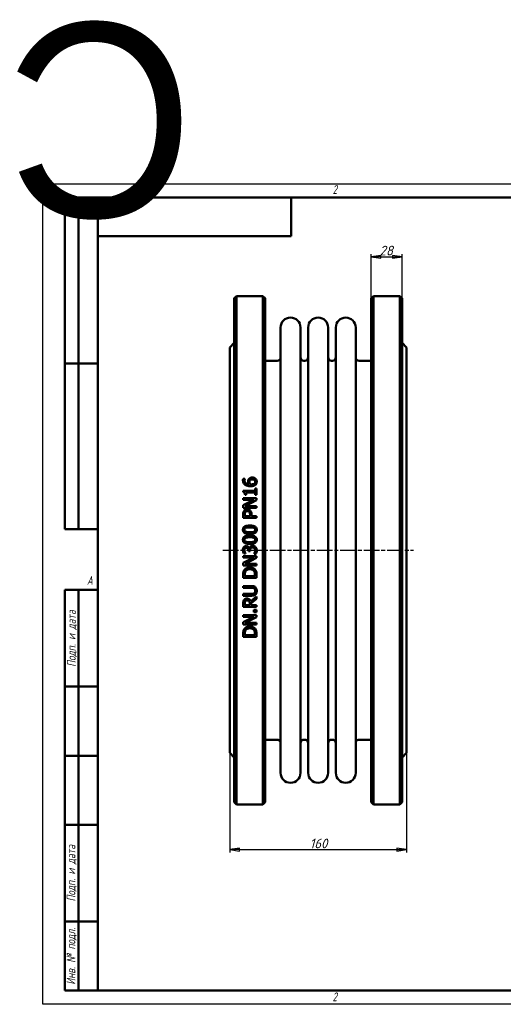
# Model space of a CAD drawing. Header units: millimetres. Extents: x -994 to 2822, y -174 to 891.
# Tile 2 of 4: x -21 to 417, y 0 to 891. Entities that reach past the tile are written whole.
import ezdxf
from ezdxf.enums import TextEntityAlignment as Align

# ---------------------------------------------------------------- set-up
doc = ezdxf.new("R2018")
doc.units = ezdxf.units.MM
doc.header["$LTSCALE"] = 2.5
doc.linetypes.add('CHAIN', pattern=[0.7087, 0.4724, -0.0591, 0.1181, -0.0591])
for name, color, linetype, lineweight in [('Видимый контур (ГОСТ)', 7, 'Continuous', 50), ('Кромка (ГОСТ)', 7, 'Continuous', 50), ('Обозначение (ГОСТ)', 7, 'Continuous', 25), ('Осевая линия (ГОСТ)', 7, 'Continuous', 25), ('Размер (ГОСТ)', 7, 'Continuous', 25), ('Эскизная геометрия (ГОСТ)', 7, 'Continuous', 50)]:
    doc.layers.add(name, color=color, linetype=linetype, lineweight=lineweight)
doc.styles.add('Альтернативный текст (ГОСТ)', font='arial.ttf', dxfattribs={"width": 0.8})
doc.styles.add('Обычный текст (ГОСТ)', font='GOST Common Italic.ttf')
doc.dimstyles.new('Обычный (ГОСТ)', dxfattribs={"dimscale": 2.5, "dimtxt": 3.5, "dimasz": 3.5, "dimexe": 1, "dimexo": 0, "dimgap": 0.5, "dimtad": 1, "dimtxsty": 'Обычный текст (ГОСТ)', "dimblk": 'Filled-1', "dimcen": 0.09, "dimdle": 15, "dimclrd": 256, "dimclre": 256, "dimclrt": 256, "dimazin": 2, "dimtfac": 0.714286, "dimtdec": 3, "dimtmove": 0, "dimatfit": 3, "dimfxl": 1, "dimtolj": 1, "dimlwd": 25, "dimlwe": 25, "dimarcsym": 0})

# ---------------------------------------------------------------- blocks, each defined once
blk = doc.blocks.new('Рамки ГОСТ - Рамка')
at = {"layer": 'Кромка (ГОСТ)', "lineweight": 25}
for p, q in [((0, 0), (0, 297)), ((0, 297), (420, 297)), ((420, 297), (420, 0)), ((420, 0), (0, 0))]:
    blk.add_line(p, q, dxfattribs=at)
at = {"layer": 'Кромка (ГОСТ)'}
for p, q in [((210, 292), (210, 297)), ((415, 292), (20, 292)), ((20, 292), (20, 5)), ((415, 5), (415, 292)), ((20, 5), (415, 5)), ((210, 5), (210, 0))]:
    blk.add_line(p, q, dxfattribs=at)
at = {"layer": 'Кромка (ГОСТ)', "char_height": 3.17, "attachment_point": 1, "style": 'Альтернативный текст (ГОСТ)'}
for s, insert, width in [('\\fGOST Common|b0|i1;{\\H3.1700;2}', (105, 296.5), 5.2328), ('\\fGOST Common|b0|i1;{\\H3.1700;1}', (315.02, 296.44), 5.2327), ('\\fGOST Common|b0|i1;{\\H3.1700;A}', (16, 155), 5.1335), ('\\fGOST Common|b0|i1;{\\H3.1700;A}', (416, 148.5), 5.0704), ('\\fGOST Common|b0|i1;{\\H3.1700;2}', (104.99, 4.3), 5.2328), ('\\fGOST Common|b0|i1;{\\H3.1700;1}', (315, 4.14), 6.6287)]:
    blk.add_mtext(s, dxfattribs=dict(at, insert=insert, width=width))
blk = doc.blocks.new('ГОСТ - Доп. графы 1')
at = {"layer": 'Эскизная геометрия (ГОСТ)'}
for p, q in [((-12, 0), (-12, 145)), ((-12, 145), (0, 145)), ((-7, 145), (-7, 0)), ((-12, 110), (-7, 110)), ((-7, 110), (0, 110)), ((-12, 85), (-7, 85)), ((-7, 85), (0, 85)), ((-12, 60), (-7, 60)), ((-7, 60), (0, 60)), ((-12, 25), (-7, 25)), ((-7, 25), (0, 25)), ((0, 0), (-12, 0))]:
    blk.add_line(p, q, dxfattribs=at)
at = {"layer": 'Обозначение (ГОСТ)', "char_height": 3.17, "attachment_point": 5, "rotation": 90, "style": 'Альтернативный текст (ГОСТ)'}
for s, insert, width in [('\\fGOST Common|b0|i1;{\\H3.1700;Подп. и дата}', (-9.37, 127.41), 34.7679), ('\\fGOST Common|b0|i1;{\\H3.1700;Подп. и дата}', (-9.5, 42.47), 35.1486), ('\\fGOST Common|b0|i1;{\\H3.1700;Инв. № подл.}', (-9.5, 12.41), 24.9618)]:
    blk.add_mtext(s, dxfattribs=dict(at, insert=insert, width=width))
at = {"layer": 'Обозначение (ГОСТ)', "lineweight": 30, "flags": 17}
for tag, p in [('Подп._и_дата_2', (-3.53, 127.51)), ('Инв._номер_дубликата', (-3.41, 97.47)), ('Взамен_инв._номера', (-3.46, 72.53)), ('Подп._и_дата_1', (-3.42, 42.35)), ('ИНВЕНТАРНЫЙ_НОМЕР', (-3.33, 12.68))]:
    blk.add_attdef(tag, text='', height=3.17, rotation=90, dxfattribs=at).set_placement(p, align=Align.MIDDLE_CENTER)
blk = doc.blocks.new('ГОСТ - Доп. графы 2')
at = {"layer": 'Эскизная геометрия (ГОСТ)'}
for p, q in [((-12, 0), (-12, 120)), ((-12, 120), (0, 120)), ((-7, 0), (-7, 120)), ((-12, 60), (0, 60)), ((0, 0), (-12, 0))]:
    blk.add_line(p, q, dxfattribs=at)
at = {"layer": 'Обозначение (ГОСТ)', "lineweight": 30, "flags": 17}
for tag, p in [('Первичная_применяемость', (-3.65, 90.03)), ('Справочный_номер', (-3.55, 30.02))]:
    blk.add_attdef(tag, text='', height=3.17, rotation=90, dxfattribs=at).set_placement(p, align=Align.MIDDLE_CENTER)
blk = doc.blocks.new('ГОСТ - Доп. графы 3')
at = {"layer": 'Эскизная геометрия (ГОСТ)'}
for p, q in [((0, 0), (70, 0)), ((70, 0), (70, -14)), ((70, -14), (0, -14))]:
    blk.add_line(p, q, dxfattribs=at)
at = {"layer": 'Обозначение (ГОСТ)', "lineweight": 30}
blk.add_attdef('ОБОЗНАЧЕНИЕ', text='', height=5, rotation=180, dxfattribs=at).set_placement((34.94, -6.97), align=Align.MIDDLE_CENTER)
blk = doc.blocks.new('Filled-1')
at = {"color": 0}
for p, q in [((0, 0), (-1, 0.14)), ((-1, 0.14), (-1, -0.14)), ((-1, 0), (0, 0)), ((-1, -0.14), (0, 0))]:
    blk.add_line(p, q, dxfattribs=at)
at = {"color": 0, "flags": 128}
blk.add_lwpolyline([(-1, -0.14), (0, 0), (-1, 0.14), (-1, -0.14)], dxfattribs=at)
at = {"color": 0}
blk.add_solid([(-1, -0.14), (0, 0), (-1, 0.14), (-1, -0.14)], dxfattribs=at)
blk = doc.blocks.new('*D9')
at = {"layer": 'Defpoints', "color": 0, "linetype": 'Continuous', "transparency": 16777216}
for p in [(169.42, 227.44), (329.42, 227.44), (329.42, 139.94)]:
    blk.add_point(p, dxfattribs=at)
at = {"layer": 'Размер (ГОСТ)', "linetype": 'Continuous', "lineweight": 25, "transparency": 16777216}
for p, q in [((169.42, 227.44), (169.42, 137.44)), ((329.42, 227.44), (329.42, 137.44)), ((178.17, 139.94), (320.67, 139.94))]:
    blk.add_line(p, q, dxfattribs=at)
at = {"layer": 'Размер (ГОСТ)', "linetype": 'Continuous', "lineweight": 25, "transparency": 16777216, "xscale": 8.75, "yscale": 8.75, "zscale": 8.75, "rotation": 180}
blk.add_blockref('Filled-1', (169.42, 139.94), dxfattribs=at)
at = {"layer": 'Размер (ГОСТ)', "linetype": 'Continuous', "lineweight": 25, "transparency": 16777216, "xscale": 8.75, "yscale": 8.75, "zscale": 8.75}
blk.add_blockref('Filled-1', (329.42, 139.94), dxfattribs=at)
at = {"layer": 'Размер (ГОСТ)', "linetype": 'Continuous', "lineweight": 25, "transparency": 16777216, "insert": (241.84, 149.94), "char_height": 8.75, "attachment_point": 1, "style": 'Обычный текст (ГОСТ)'}
blk.add_mtext('\\A1;160', dxfattribs=at)
blk = doc.blocks.new('*D13')
at = {"layer": 'Defpoints', "color": 0, "linetype": 'Continuous', "transparency": 16777216}
for p in [(325.42, 676.44), (297.42, 638.94), (325.42, 638.94)]:
    blk.add_point(p, dxfattribs=at)
at = {"layer": 'Размер (ГОСТ)', "linetype": 'Continuous', "lineweight": 25, "transparency": 16777216}
for p, q in [((297.42, 638.94), (297.42, 678.94)), ((325.42, 638.94), (325.42, 678.94)), ((306.17, 676.44), (316.67, 676.44))]:
    blk.add_line(p, q, dxfattribs=at)
at = {"layer": 'Размер (ГОСТ)', "linetype": 'Continuous', "lineweight": 25, "transparency": 16777216, "xscale": 8.75, "yscale": 8.75, "zscale": 8.75, "rotation": 180}
blk.add_blockref('Filled-1', (297.42, 676.44), dxfattribs=at)
at = {"layer": 'Размер (ГОСТ)', "linetype": 'Continuous', "lineweight": 25, "transparency": 16777216, "xscale": 8.75, "yscale": 8.75, "zscale": 8.75}
blk.add_blockref('Filled-1', (325.42, 676.44), dxfattribs=at)
at = {"layer": 'Размер (ГОСТ)', "linetype": 'Continuous', "lineweight": 25, "transparency": 16777216, "insert": (305.14, 686.44), "char_height": 8.75, "attachment_point": 1, "style": 'Обычный текст (ГОСТ)'}
blk.add_mtext('\\A1;28', dxfattribs=at)

msp = doc.modelspace()

# ---------------------------------------------------------------- linework, layer by layer
at = {"layer": 'Видимый контур (ГОСТ)'}
for p, q in [((173.419, 638.938), (175.419, 640.938)), ((173.419, 638.938), (173.419, 182.938)), ((175.419, 180.938), (175.419, 640.938)), ((175.419, 640.938), (199.419, 640.938)), ((199.419, 640.938), (199.419, 180.938)), ((201.419, 638.938), (199.419, 640.938)), ((201.419, 182.938), (201.419, 638.938)), ((297.419, 638.938), (299.419, 640.938)), ((297.419, 182.938), (297.419, 638.938)), ((299.419, 640.938), (323.419, 640.938)), ((299.419, 640.938), (299.419, 180.938)), ((323.419, 180.938), (323.419, 640.938)), ((325.419, 638.938), (323.419, 640.938)), ((325.419, 638.938), (325.419, 182.938)), ((215.419, 209.438), (215.419, 612.438)), ((233.419, 209.438), (233.419, 612.438)), ((240.419, 209.438), (240.419, 612.438)), ((258.419, 209.438), (258.419, 612.438)), ((265.419, 209.438), (265.419, 612.438)), ((283.419, 209.438), (283.419, 612.438)), ((169.419, 594.438), (173.419, 598.438)), ((329.419, 594.438), (325.419, 598.438)), ((169.419, 594.438), (169.419, 227.438)), ((329.419, 594.438), (329.419, 227.438)), ((201.419, 582.438), (212.419, 582.438)), ((236.419, 582.438), (237.419, 582.438)), ((261.419, 582.438), (262.419, 582.438)), ((286.419, 582.438), (297.419, 582.438)), ((181.512, 475.612), (183.058, 475.612)), ((183.058, 475.544), (183.058, 475.612)), ((181.531, 464.73), (181.531, 463.485)), ((181.531, 464.73), (192.345, 464.73)), ((192.345, 466.86), (192.345, 464.73)), ((192.345, 466.86), (193.57, 466.86)), ((193.57, 461.006), (193.57, 466.86)), ((181.57, 457.972), (193.57, 457.972)), ((181.57, 457.972), (181.57, 456.484)), ((191.071, 456.484), (181.57, 456.484)), ((191.071, 456.484), (181.57, 451.651)), ((184.303, 461.006), (183.204, 461.006)), ((183.223, 450.873), (193.57, 456.182)), ((184.303, 461.006), (184.303, 463.184)), ((192.345, 463.184), (184.303, 463.184)), ((192.345, 463.184), (192.345, 461.006)), ((193.57, 461.006), (192.345, 461.006)), ((193.57, 456.182), (193.57, 457.972)), ((181.57, 451.651), (181.57, 449.385)), ((193.57, 449.385), (181.57, 449.385)), ((183.223, 450.873), (193.57, 450.873)), ((193.57, 449.385), (193.57, 450.873)), ((181.57, 443.297), (181.57, 440.283)), ((193.57, 440.283), (181.57, 440.283)), ((182.951, 441.878), (182.951, 443.2)), ((182.951, 441.878), (187.735, 441.878)), ((187.735, 442.967), (187.735, 441.878)), ((189.097, 441.878), (189.097, 443.229)), ((189.097, 441.878), (193.57, 441.878)), ((193.57, 440.283), (193.57, 441.878)), ((186.393, 410.662), (186.393, 410.127)), ((187.726, 410.127), (186.393, 410.127)), ((186.899, 412.52), (187.016, 412.52)), ((187.726, 410.127), (187.726, 410.808)), ((181.57, 405.683), (193.57, 405.683)), ((181.57, 405.683), (181.57, 404.195)), ((191.071, 404.195), (181.57, 404.195)), ((191.071, 404.195), (181.57, 399.362)), ((183.758, 408.007), (182.056, 408.007)), ((183.223, 398.584), (193.57, 403.894)), ((183.758, 408.007), (183.758, 408.105)), ((191.382, 407.793), (191.382, 407.677)), ((193.084, 407.677), (191.382, 407.677)), ((193.57, 403.894), (193.57, 405.683)), ((181.57, 399.362), (181.57, 397.097)), ((193.57, 397.097), (181.57, 397.097)), ((183.223, 398.584), (193.57, 398.584)), ((193.57, 397.097), (193.57, 398.584)), ((181.57, 388.636), (181.57, 385.904)), ((193.57, 385.904), (181.57, 385.904)), ((182.951, 387.498), (182.951, 388.714)), ((182.951, 387.498), (192.189, 387.498)), ((192.189, 388.714), (192.189, 387.498)), ((193.57, 385.904), (193.57, 388.665)), ((181.57, 378.464), (181.57, 376.87)), ((181.57, 378.464), (189.058, 378.464)), ((189.097, 376.87), (181.57, 376.87)), ((181.57, 371.375), (189.058, 371.375)), ((181.57, 371.375), (181.57, 369.78)), ((189.058, 369.78), (181.57, 369.78)), ((193.57, 368.973), (188.348, 364.704)), ((188.795, 363.109), (193.57, 366.902)), ((193.57, 366.902), (193.57, 368.973)), ((181.57, 362.779), (181.57, 359.686)), ((193.57, 359.686), (181.57, 359.686)), ((182.951, 361.281), (182.951, 362.866)), ((182.951, 361.281), (187.463, 361.281)), ((187.463, 362.682), (187.463, 361.281)), ((188.795, 361.281), (188.795, 363.109)), ((188.795, 361.281), (193.57, 361.281)), ((191.275, 356.925), (191.275, 354.999)), ((191.275, 356.925), (193.57, 356.925)), ((193.57, 359.686), (193.57, 361.281)), ((193.57, 354.999), (193.57, 356.925)), ((181.57, 352.257), (181.57, 350.769)), ((181.57, 352.257), (193.57, 352.257)), ((191.071, 350.769), (181.57, 345.936)), ((191.071, 350.769), (181.57, 350.769)), ((183.223, 345.158), (193.57, 350.468)), ((193.57, 354.999), (191.275, 354.999)), ((193.57, 350.468), (193.57, 352.257)), ((181.57, 345.936), (181.57, 343.67)), ((193.57, 343.67), (181.57, 343.67)), ((183.223, 345.158), (193.57, 345.158)), ((193.57, 343.67), (193.57, 345.158)), ((181.57, 335.21), (181.57, 332.477)), ((193.57, 332.477), (181.57, 332.477)), ((182.951, 334.072), (182.951, 335.288)), ((182.951, 334.072), (192.189, 334.072)), ((192.189, 335.288), (192.189, 334.072)), ((193.57, 332.477), (193.57, 335.239)), ((201.419, 239.438), (212.419, 239.438)), ((236.419, 239.438), (237.419, 239.438)), ((261.419, 239.438), (262.419, 239.438)), ((286.419, 239.438), (297.419, 239.438)), ((169.419, 227.438), (173.419, 223.438)), ((329.419, 227.438), (325.419, 223.438)), ((173.419, 182.938), (175.419, 180.938)), ((175.419, 180.938), (199.419, 180.938)), ((201.419, 182.938), (199.419, 180.938)), ((297.419, 182.938), (299.419, 180.938)), ((299.419, 180.938), (323.419, 180.938)), ((325.419, 182.938), (323.419, 180.938))]:
    msp.add_line(p, q, dxfattribs=at)
for centre, radius, start, end in [((224.419, 612.438), 9, 0, 180), ((249.419, 612.438), 9, 0, 180), ((274.419, 612.438), 9, 0, 180), ((212.419, 585.438), 3, 270, 0), ((236.419, 585.438), 3, 180, 270), ((237.419, 585.438), 3, 270, 0), ((261.419, 585.438), 3, 180, 270), ((262.419, 585.438), 3, 270, 0), ((286.419, 585.438), 3, 180, 270), ((212.419, 236.438), 3, 0, 90), ((236.419, 236.438), 3, 90, 180), ((237.419, 236.438), 3, 0, 90), ((261.419, 236.438), 3, 90, 180), ((262.419, 236.438), 3, 0, 90), ((286.419, 236.438), 3, 90, 180), ((224.419, 209.438), 9, 180, 0), ((249.419, 209.438), 9, 180, 0), ((274.419, 209.438), 9, 180, 0)]:
    msp.add_arc(centre, radius, start, end, dxfattribs=at)
for points, knots in [([(181.346, 474.25), (181.346, 474.392), (181.35, 474.534), (181.366, 474.81), (181.379, 474.957), (181.42, 475.266), (181.456, 475.445), (181.512, 475.612)], [0, 0, 0, 0, 0.04417199, 0.04417199, 0.08624792, 0.08624792, 0.14062971, 0.14062971, 0.14062971, 0.14062971]), ([(183.282, 470.186), (182.844, 470.498), (182.477, 470.874), (181.977, 471.612), (181.766, 471.994), (181.421, 473.056), (181.346, 473.653), (181.346, 474.25)], [0, 0, 0, 0, 0.16326005, 0.16326005, 0.2738908, 0.2738908, 0.40279088, 0.40279088, 0.40279088, 0.40279088]), ([(183.058, 475.544), (182.987, 475.409), (182.931, 475.242), (182.779, 474.719), (182.737, 474.384), (182.737, 474.037)], [0, 0, 0, 0, 0.04726837, 0.04726837, 0.1706014, 0.1706014, 0.1706014, 0.1706014]), ([(182.737, 474.037), (182.737, 473.585), (182.806, 473.138), (183.126, 472.346), (183.346, 472.017), (183.89, 471.473), (184.255, 471.194), (185.411, 470.712), (186.087, 470.584), (186.744, 470.526)], [0, 0, 0, 0, 0.14075691, 0.14075691, 0.26475207, 0.26475207, 0.37578756, 0.37578756, 0.49813016, 0.49813016, 0.49813016, 0.49813016]), ([(185.907, 473.025), (185.907, 473.25), (185.918, 473.477), (185.958, 473.81), (185.975, 473.92), (186.047, 474.282), (186.113, 474.477), (186.316, 474.911), (186.459, 475.138), (186.617, 475.349)], [0, 0, 0, 0, 0.06994976, 0.06994976, 0.10450429, 0.10450429, 0.18491048, 0.18491048, 0.28213707, 0.28213707, 0.28213707, 0.28213707]), ([(186.744, 470.526), (186.584, 470.755), (186.442, 470.995), (186.145, 471.606), (186.067, 471.877), (185.948, 472.31), (185.907, 472.667), (185.907, 473.025)], [0, 0, 0, 0, 0.0857955, 0.0857955, 0.20983235, 0.20983235, 0.71122491, 0.71122491, 0.71122491, 0.71122491]), ([(186.617, 475.349), (186.777, 475.563), (186.962, 475.754), (187.457, 476.141), (187.734, 476.274), (188.232, 476.471), (188.531, 476.546), (189.115, 476.634), (189.398, 476.652), (189.68, 476.652)], [0, 0, 0, 0, 0.08209996, 0.08209996, 0.19179433, 0.19179433, 0.33859072, 0.33859072, 0.4729852, 0.4729852, 0.4729852, 0.4729852]), ([(187.658, 474.202), (187.546, 474.061), (187.459, 473.907), (187.254, 473.361), (187.24, 472.907), (187.24, 472.665)], [0, 0, 0, 0, 0.05526419, 0.05526419, 0.18115817, 0.18115817, 0.18115817, 0.18115817]), ([(187.24, 472.665), (187.24, 472.46), (187.256, 472.257), (187.328, 471.843), (187.382, 471.643), (187.569, 471.121), (187.72, 470.816), (187.901, 470.526)], [0, 0, 0, 0, 0.06384732, 0.06384732, 0.13049757, 0.13049757, 0.23524449, 0.23524449, 0.23524449, 0.23524449]), ([(189.748, 475.019), (189.468, 475.019), (189.178, 474.998), (188.62, 474.88), (188.409, 474.793), (188.014, 474.569), (187.821, 474.401), (187.658, 474.202)], [0, 0, 0, 0, 0.08418316, 0.08418316, 0.17126435, 0.17126435, 0.28902191, 0.28902191, 0.28902191, 0.28902191]), ([(189.68, 476.652), (189.983, 476.652), (190.284, 476.628), (191.17, 476.466), (191.609, 476.269), (192.202, 475.941), (192.464, 475.751), (192.695, 475.524)], [0, 0, 0, 0, 0.09072053, 0.09072053, 0.27075673, 0.27075673, 0.43924065, 0.43924065, 0.43924065, 0.43924065]), ([(192.51, 472.85), (192.51, 473.147), (192.462, 473.439), (192.242, 473.953), (192.093, 474.163), (191.746, 474.495), (191.53, 474.657), (190.975, 474.875), (190.735, 474.932), (190.248, 475.004), (189.996, 475.019), (189.748, 475.019)], [0, 0, 0, 0, 0.09244831, 0.09244831, 0.17332178, 0.17332178, 0.23910326, 0.23910326, 0.28431529, 0.28431529, 0.3302682, 0.3302682, 0.3302682, 0.3302682]), ([(191.829, 471.353), (191.98, 471.488), (192.119, 471.64), (192.276, 471.885), (192.365, 472.038), (192.485, 472.461), (192.51, 472.654), (192.51, 472.85)], [0, 0, 0, 0, 0.06188175, 0.06188175, 0.08944406, 0.08944406, 0.11175265, 0.11175265, 0.11175265, 0.11175265]), ([(192.695, 475.524), (192.927, 475.3), (193.13, 475.053), (193.453, 474.527), (193.567, 474.273), (193.771, 473.631), (193.823, 473.238), (193.823, 472.84)], [0, 0, 0, 0, 0.09886283, 0.09886283, 0.19051445, 0.19051445, 0.3231902, 0.3231902, 0.3231902, 0.3231902]), ([(193.823, 472.84), (193.823, 472.576), (193.801, 472.311), (193.704, 471.798), (193.631, 471.554), (193.443, 471.114), (193.335, 470.919), (193.069, 470.539), (192.911, 470.36), (192.734, 470.195)], [0, 0, 0, 0, 0.08245289, 0.08245289, 0.16226852, 0.16226852, 0.23217393, 0.23217393, 0.30665798, 0.30665798, 0.30665798, 0.30665798]), ([(183.204, 461.006), (183.204, 461.348), (183.184, 461.713), (183.041, 462.486), (182.919, 462.725), (182.747, 462.99), (182.638, 463.099), (182.383, 463.273), (182.245, 463.335), (181.917, 463.438), (181.723, 463.47), (181.531, 463.485)], [0, 0, 0, 0, 0.10506987, 0.10506987, 0.24119365, 0.24119365, 0.3736426, 0.3736426, 0.50050203, 0.50050203, 0.6607569, 0.6607569, 0.6607569, 0.6607569]), ([(188.299, 468.873), (187.74, 468.873), (187.176, 468.904), (186.07, 469.048), (185.375, 469.177), (184.167, 469.64), (183.705, 469.881), (183.282, 470.186)], [0, 0, 0, 0, 0.1679242, 0.1679242, 0.33478164, 0.33478164, 0.44894202, 0.44894202, 0.44894202, 0.44894202]), ([(187.901, 470.526), (188.013, 470.52), (188.126, 470.513), (188.284, 470.504), (188.422, 470.497), (188.659, 470.497)], [0, 0, 0, 0, 0.033772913, 0.033772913, 0.047604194, 0.047604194, 0.047604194, 0.047604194]), ([(192.734, 470.195), (192.505, 469.977), (192.245, 469.793), (191.596, 469.433), (191.213, 469.289), (190.468, 469.066), (190.024, 468.987), (189.161, 468.892), (188.727, 468.873), (188.299, 468.873)], [0, 0, 0, 0, 0.09663543, 0.09663543, 0.22441012, 0.22441012, 0.3910637, 0.3910637, 0.55248408, 0.55248408, 0.55248408, 0.55248408]), ([(188.659, 470.497), (189.057, 470.497), (189.473, 470.515), (190.676, 470.677), (191.122, 470.889), (191.569, 471.144), (191.708, 471.24), (191.829, 471.353)], [0, 0, 0, 0, 0.11935289, 0.11935289, 0.3639355, 0.3639355, 0.4815644, 0.4815644, 0.4815644, 0.4815644]), ([(181.57, 443.297), (181.57, 443.635), (181.583, 443.98), (181.647, 444.616), (181.695, 444.929), (181.885, 445.659), (182.062, 446.069), (182.319, 446.438)], [0, 0, 0, 0, 0.10222486, 0.10222486, 0.19378745, 0.19378745, 0.32860762, 0.32860762, 0.32860762, 0.32860762]), ([(182.319, 446.438), (182.474, 446.666), (182.653, 446.873), (183.136, 447.301), (183.397, 447.449), (183.819, 447.658), (184.095, 447.744), (184.645, 447.847), (184.917, 447.868), (185.188, 447.868)], [0, 0, 0, 0, 0.08320735, 0.08320735, 0.19467068, 0.19467068, 0.37180478, 0.37180478, 0.53707147, 0.53707147, 0.53707147, 0.53707147]), ([(185.236, 446.205), (184.953, 446.205), (184.668, 446.172), (184.154, 446.007), (183.984, 445.905), (183.687, 445.692), (183.534, 445.528), (183.408, 445.34)], [0, 0, 0, 0, 0.08486264, 0.08486264, 0.16195176, 0.16195176, 0.28851188, 0.28851188, 0.28851188, 0.28851188]), ([(185.188, 447.868), (185.511, 447.868), (185.829, 447.832), (186.525, 447.664), (186.81, 447.535), (187.302, 447.289), (187.596, 447.079), (187.852, 446.818)], [0, 0, 0, 0, 0.09686587, 0.09686587, 0.21474835, 0.21474835, 0.45055537, 0.45055537, 0.45055537, 0.45055537]), ([(187.016, 445.524), (186.892, 445.648), (186.757, 445.76), (186.396, 445.991), (186.182, 446.075), (185.724, 446.184), (185.478, 446.205), (185.236, 446.205)], [0, 0, 0, 0, 0.05270109, 0.05270109, 0.12934954, 0.12934954, 0.21023129, 0.21023129, 0.21023129, 0.21023129]), ([(187.735, 442.967), (187.735, 443.267), (187.724, 443.579), (187.668, 444.122), (187.625, 444.394), (187.503, 444.798), (187.435, 444.959), (187.255, 445.263), (187.145, 445.401), (187.016, 445.524)], [0, 0, 0, 0, 0.09078507, 0.09078507, 0.16532989, 0.16532989, 0.21823448, 0.21823448, 0.27188221, 0.27188221, 0.27188221, 0.27188221]), ([(187.852, 446.818), (188.14, 446.525), (188.379, 446.197), (188.8, 445.387), (188.902, 444.994), (189.06, 444.267), (189.097, 443.736), (189.097, 443.229)], [0, 0, 0, 0, 0.12401977, 0.12401977, 0.27648005, 0.27648005, 0.60139342, 0.60139342, 0.60139342, 0.60139342]), ([(183.408, 445.34), (183.277, 445.144), (183.182, 444.93), (183.05, 444.484), (182.951, 444.05), (182.951, 443.2)], [0, 0, 0, 0, 0.07122005, 0.07122005, 0.14084092, 0.14084092, 0.14084092, 0.14084092]), ([(181.327, 429.421), (181.327, 429.901), (181.396, 430.381), (181.718, 431.19), (181.926, 431.512), (182.441, 432.037), (182.784, 432.305), (183.937, 432.837), (184.658, 433.007), (186.074, 433.214), (186.836, 433.252), (187.57, 433.252)], [0, 0, 0, 0, 0.14465625, 0.14465625, 0.26205859, 0.26205859, 0.36569355, 0.36569355, 0.49212853, 0.49212853, 0.6253114, 0.6253114, 0.6253114, 0.6253114]), ([(187.58, 425.58), (186.362, 425.58), (185.13, 425.678), (183.355, 426.189), (182.865, 426.464), (182.209, 426.979), (181.954, 427.267), (181.6, 427.887), (181.49, 428.188), (181.355, 428.804), (181.327, 429.113), (181.327, 429.421)], [0, 0, 0, 0, 0.3652253, 0.3652253, 0.6281159, 0.6281159, 0.8616618, 0.8616618, 1.0540048, 1.0540048, 1.2379014, 1.2379014, 1.2379014, 1.2379014]), ([(183.904, 431.181), (183.63, 431.072), (183.37, 430.925), (182.956, 430.527), (182.858, 430.341), (182.755, 430.103), (182.718, 429.974), (182.67, 429.704), (182.659, 429.562), (182.659, 429.421)], [0, 0, 0, 0, 0.08833499, 0.08833499, 0.17257765, 0.17257765, 0.26154769, 0.26154769, 0.35571759, 0.35571759, 0.35571759, 0.35571759]), ([(182.659, 429.421), (182.659, 429.186), (182.688, 428.949), (182.832, 428.528), (182.933, 428.354), (183.179, 428.077), (183.3, 427.975), (183.585, 427.783), (183.752, 427.7), (183.923, 427.631)], [0, 0, 0, 0, 0.07070339, 0.07070339, 0.13381462, 0.13381462, 0.18138707, 0.18138707, 0.23652734, 0.23652734, 0.23652734, 0.23652734]), ([(187.57, 431.618), (186.879, 431.618), (186.129, 431.596), (185.126, 431.489), (184.483, 431.411), (183.904, 431.181)], [0, 0, 0, 0, 0.20737575, 0.20737575, 0.30176372, 0.30176372, 0.30176372, 0.30176372]), ([(187.57, 433.252), (188.509, 433.252), (189.524, 433.193), (191.4, 432.805), (191.973, 432.528), (192.699, 432.068), (193.009, 431.786), (193.456, 431.147), (193.6, 430.827), (193.785, 430.137), (193.823, 429.779), (193.823, 429.421)], [0, 0, 0, 0, 0.2816356, 0.2816356, 0.5733796, 0.5733796, 0.8570654, 0.8570654, 1.0954494, 1.0954494, 1.3354014, 1.3354014, 1.3354014, 1.3354014]), ([(191.227, 431.191), (190.876, 431.328), (190.48, 431.415), (189.331, 431.589), (188.356, 431.618), (187.57, 431.618)], [0, 0, 0, 0, 0.11308533, 0.11308533, 0.34949765, 0.34949765, 0.34949765, 0.34949765]), ([(193.823, 429.421), (193.823, 428.94), (193.755, 428.458), (193.438, 427.648), (193.233, 427.326), (192.7, 426.773), (192.351, 426.513), (191.27, 426.012), (190.597, 425.845), (189.178, 425.622), (188.36, 425.58), (187.58, 425.58)], [0, 0, 0, 0, 0.14477069, 0.14477069, 0.2616456, 0.2616456, 0.37537753, 0.37537753, 0.51465303, 0.51465303, 0.68081358, 0.68081358, 0.68081358, 0.68081358]), ([(191.197, 427.622), (191.477, 427.726), (191.74, 427.872), (192.179, 428.277), (192.281, 428.471), (192.386, 428.703), (192.427, 428.84), (192.48, 429.124), (192.491, 429.273), (192.491, 429.421)], [0, 0, 0, 0, 0.08948726, 0.08948726, 0.1793416, 0.1793416, 0.29228773, 0.29228773, 0.40978378, 0.40978378, 0.40978378, 0.40978378]), ([(192.491, 429.421), (192.491, 429.662), (192.459, 429.905), (192.306, 430.329), (192.201, 430.501), (191.955, 430.768), (191.836, 430.866), (191.556, 431.047), (191.394, 431.126), (191.227, 431.191)], [0, 0, 0, 0, 0.07264548, 0.07264548, 0.13572738, 0.13572738, 0.18225464, 0.18225464, 0.2361557, 0.2361557, 0.2361557, 0.2361557]), ([(181.327, 420.416), (181.327, 420.896), (181.396, 421.375), (181.718, 422.185), (181.926, 422.506), (182.443, 423.035), (182.782, 423.296), (183.914, 423.825), (184.636, 423.998), (186.06, 424.208), (186.83, 424.247), (187.57, 424.247)], [0, 0, 0, 0, 0.14419589, 0.14419589, 0.26145741, 0.26145741, 0.36616711, 0.36616711, 0.49932156, 0.49932156, 0.64052488, 0.64052488, 0.64052488, 0.64052488]), ([(187.58, 416.575), (186.092, 416.575), (184.704, 416.722), (183.148, 417.305), (182.694, 417.553), (182.039, 418.161), (181.819, 418.459), (181.536, 419.056), (181.452, 419.326), (181.349, 419.871), (181.327, 420.144), (181.327, 420.416)], [0, 0, 0, 0, 0.4464501, 0.4464501, 0.6486544, 0.6486544, 0.7963329, 0.7963329, 0.9072838, 0.9072838, 1.013813, 1.013813, 1.013813, 1.013813]), ([(183.904, 422.176), (183.633, 422.068), (183.375, 421.922), (182.961, 421.528), (182.862, 421.343), (182.758, 421.106), (182.721, 420.977), (182.67, 420.705), (182.659, 420.56), (182.659, 420.416)], [0, 0, 0, 0, 0.08746815, 0.08746815, 0.17150073, 0.17150073, 0.26031143, 0.26031143, 0.35632591, 0.35632591, 0.35632591, 0.35632591]), ([(182.659, 420.416), (182.659, 420.148), (182.697, 419.878), (182.857, 419.487), (182.956, 419.305), (183.243, 419.016), (183.359, 418.927), (183.621, 418.761), (183.771, 418.688), (183.923, 418.627)], [0, 0, 0, 0, 0.08036496, 0.08036496, 0.12678967, 0.12678967, 0.1526746, 0.1526746, 0.18188034, 0.18188034, 0.18188034, 0.18188034]), ([(187.57, 422.614), (186.877, 422.614), (186.123, 422.591), (185.126, 422.484), (184.483, 422.406), (183.904, 422.176)], [0, 0, 0, 0, 0.20808561, 0.20808561, 0.30019671, 0.30019671, 0.30019671, 0.30019671]), ([(183.923, 427.631), (184.303, 427.481), (184.732, 427.392), (185.734, 427.259), (186.597, 427.213), (187.58, 427.213)], [0, 0, 0, 0, 0.12247035, 0.12247035, 0.30383334, 0.30383334, 0.30383334, 0.30383334]), ([(187.57, 424.247), (188.595, 424.247), (189.728, 424.176), (191.152, 423.831), (191.58, 423.691), (192.308, 423.33), (192.716, 423.075), (193.306, 422.398), (193.489, 422.08), (193.764, 421.308), (193.823, 420.862), (193.823, 420.416)], [0, 0, 0, 0, 0.30745903, 0.30745903, 0.43810077, 0.43810077, 0.55040049, 0.55040049, 0.63023857, 0.63023857, 0.7256427, 0.7256427, 0.7256427, 0.7256427]), ([(191.227, 422.186), (190.814, 422.348), (190.336, 422.441), (189.387, 422.56), (188.647, 422.614), (187.57, 422.614)], [0, 0, 0, 0, 0.13290092, 0.13290092, 0.28794249, 0.28794249, 0.28794249, 0.28794249]), ([(187.58, 427.213), (188.246, 427.213), (189.017, 427.229), (189.956, 427.315), (190.565, 427.38), (191.197, 427.622)], [0, 0, 0, 0, 0.19988556, 0.19988556, 0.28124846, 0.28124846, 0.28124846, 0.28124846]), ([(193.823, 420.416), (193.823, 419.949), (193.759, 419.481), (193.457, 418.679), (193.257, 418.354), (192.69, 417.75), (192.33, 417.508), (191.377, 417.046), (190.745, 416.876), (189.305, 416.624), (188.419, 416.575), (187.58, 416.575)], [0, 0, 0, 0, 0.14023844, 0.14023844, 0.25717458, 0.25717458, 0.38847819, 0.38847819, 0.57569198, 0.57569198, 0.82881729, 0.82881729, 0.82881729, 0.82881729]), ([(191.197, 418.617), (191.475, 418.721), (191.738, 418.865), (192.177, 419.27), (192.279, 419.464), (192.385, 419.693), (192.425, 419.829), (192.479, 420.115), (192.491, 420.266), (192.491, 420.416)], [0, 0, 0, 0, 0.08902169, 0.08902169, 0.17894891, 0.17894891, 0.29294821, 0.29294821, 0.41392899, 0.41392899, 0.41392899, 0.41392899]), ([(192.491, 420.416), (192.491, 420.679), (192.453, 420.943), (192.294, 421.335), (192.194, 421.516), (191.912, 421.8), (191.796, 421.889), (191.532, 422.054), (191.381, 422.126), (191.227, 422.186)], [0, 0, 0, 0, 0.0790208, 0.0790208, 0.12696837, 0.12696837, 0.15447611, 0.15447611, 0.18565261, 0.18565261, 0.18565261, 0.18565261]), ([(181.317, 411.139), (181.317, 411.609), (181.358, 412.104), (181.576, 412.908), (181.733, 413.292), (181.998, 413.667)], [0, 0, 0, 0, 0.14101226, 0.14101226, 0.24948476, 0.24948476, 0.24948476, 0.24948476]), ([(182.056, 408.007), (181.853, 408.386), (181.694, 408.867), (181.468, 409.726), (181.317, 410.381), (181.317, 411.139)], [0, 0, 0, 0, 0.12902499, 0.12902499, 0.23321464, 0.23321464, 0.23321464, 0.23321464]), ([(181.998, 413.667), (182.198, 413.944), (182.441, 414.178), (182.981, 414.509), (183.215, 414.592), (183.669, 414.709), (183.942, 414.737), (184.215, 414.737)], [0, 0, 0, 0, 0.10264473, 0.10264473, 0.18999787, 0.18999787, 0.31178262, 0.31178262, 0.31178262, 0.31178262]), ([(183.077, 412.471), (182.939, 412.267), (182.846, 412.044), (182.765, 411.686), (182.708, 411.416), (182.708, 411.012)], [0, 0, 0, 0, 0.0738403, 0.0738403, 0.11008377, 0.11008377, 0.11008377, 0.11008377]), ([(182.708, 411.012), (182.708, 410.718), (182.744, 410.428), (182.842, 410.032), (182.921, 409.711), (183.087, 409.291)], [0, 0, 0, 0, 0.08829703, 0.08829703, 0.1222055, 0.1222055, 0.1222055, 0.1222055]), ([(184.381, 413.103), (184.159, 413.103), (183.936, 413.072), (183.551, 412.918), (183.421, 412.821), (183.249, 412.684), (183.156, 412.584), (183.077, 412.471)], [0, 0, 0, 0, 0.06637623, 0.06637623, 0.12433785, 0.12433785, 0.22127041, 0.22127041, 0.22127041, 0.22127041]), ([(183.923, 418.627), (184.37, 418.449), (184.889, 418.356), (185.651, 418.276), (186.376, 418.208), (187.58, 418.208)], [0, 0, 0, 0, 0.14408053, 0.14408053, 0.23064322, 0.23064322, 0.23064322, 0.23064322]), ([(184.215, 414.737), (184.567, 414.737), (184.908, 414.675), (185.492, 414.431), (185.768, 414.265), (186.264, 413.8), (186.448, 413.575), (186.738, 413.07), (186.839, 412.803), (186.899, 412.52)], [0, 0, 0, 0, 0.10552186, 0.10552186, 0.1899883, 0.1899883, 0.25379501, 0.25379501, 0.31688251, 0.31688251, 0.31688251, 0.31688251]), ([(186.393, 410.662), (186.393, 411.075), (186.337, 411.491), (186.075, 412.152), (185.921, 412.394), (185.596, 412.734), (185.422, 412.856), (185.097, 412.998), (184.965, 413.037), (184.682, 413.091), (184.531, 413.103), (184.381, 413.103)], [0, 0, 0, 0, 0.12372397, 0.12372397, 0.21310068, 0.21310068, 0.28964267, 0.28964267, 0.33819795, 0.33819795, 0.39131812, 0.39131812, 0.39131812, 0.39131812]), ([(187.016, 412.52), (187.072, 412.792), (187.161, 413.064), (187.318, 413.453), (187.451, 413.772), (187.794, 414.134)], [0, 0, 0, 0, 0.08346901, 0.08346901, 0.12591695, 0.12591695, 0.12591695, 0.12591695]), ([(187.58, 418.208), (188.247, 418.208), (189.02, 418.225), (189.956, 418.311), (190.565, 418.375), (191.197, 418.617)], [0, 0, 0, 0, 0.20023875, 0.20023875, 0.28053051, 0.28053051, 0.28053051, 0.28053051]), ([(188.154, 412.617), (188.011, 412.417), (187.913, 412.194), (187.786, 411.708), (187.726, 411.315), (187.726, 410.808)], [0, 0, 0, 0, 0.0736731, 0.0736731, 0.15077874, 0.15077874, 0.15077874, 0.15077874]), ([(187.794, 414.134), (187.988, 414.345), (188.222, 414.511), (188.765, 414.79), (189.002, 414.853), (189.434, 414.947), (189.726, 414.97), (190.011, 414.97)], [0, 0, 0, 0, 0.08620262, 0.08620262, 0.1830199, 0.1830199, 0.35819553, 0.35819553, 0.35819553, 0.35819553]), ([(189.894, 413.336), (189.531, 413.336), (189.174, 413.292), (188.771, 413.128), (188.616, 413.054), (188.343, 412.844), (188.24, 412.738), (188.154, 412.617)], [0, 0, 0, 0, 0.10891033, 0.10891033, 0.14515734, 0.14515734, 0.17298269, 0.17298269, 0.17298269, 0.17298269]), ([(191.761, 412.675), (191.529, 412.883), (191.269, 413.048), (190.834, 413.222), (190.51, 413.336), (189.894, 413.336)], [0, 0, 0, 0, 0.09348813, 0.09348813, 0.14086248, 0.14086248, 0.14086248, 0.14086248]), ([(190.011, 414.97), (190.524, 414.97), (191.024, 414.886), (191.826, 414.563), (192.271, 414.337), (192.714, 413.91)], [0, 0, 0, 0, 0.15382556, 0.15382556, 0.25939608, 0.25939608, 0.25939608, 0.25939608]), ([(191.382, 407.793), (191.656, 408.168), (191.881, 408.638), (192.194, 409.402), (192.432, 410.038), (192.432, 410.857)], [0, 0, 0, 0, 0.1391821, 0.1391821, 0.24883922, 0.24883922, 0.24883922, 0.24883922]), ([(192.432, 410.857), (192.432, 411.195), (192.378, 411.525), (192.253, 411.925), (192.194, 412.104), (191.984, 412.441), (191.881, 412.565), (191.761, 412.675)], [0, 0, 0, 0, 0.10144216, 0.10144216, 0.12551681, 0.12551681, 0.1422368, 0.1422368, 0.1422368, 0.1422368]), ([(192.714, 413.91), (193.035, 413.601), (193.282, 413.24), (193.585, 412.555), (193.673, 412.265), (193.796, 411.632), (193.823, 411.292), (193.823, 410.954)], [0, 0, 0, 0, 0.13353644, 0.13353644, 0.22491888, 0.22491888, 0.32589092, 0.32589092, 0.32589092, 0.32589092]), ([(193.823, 410.954), (193.823, 410.352), (193.75, 409.759), (193.559, 408.982), (193.477, 408.672), (193.285, 408.123), (193.192, 407.894), (193.084, 407.677)], [0, 0, 0, 0, 0.18053593, 0.18053593, 0.23995486, 0.23995486, 0.28242951, 0.28242951, 0.28242951, 0.28242951]), ([(183.087, 409.291), (183.184, 409.064), (183.296, 408.832), (183.53, 408.446), (183.641, 408.273), (183.758, 408.105)], [0, 0, 0, 0, 0.07392117, 0.07392117, 0.13538423, 0.13538423, 0.13538423, 0.13538423]), ([(181.57, 388.636), (181.57, 389.15), (181.588, 389.694), (181.701, 390.817), (181.79, 391.181), (182.01, 391.957), (182.222, 392.476), (182.523, 392.934)], [0, 0, 0, 0, 0.15490494, 0.15490494, 0.33958773, 0.33958773, 0.73130867, 0.73130867, 0.73130867, 0.73130867]), ([(182.523, 392.934), (182.791, 393.338), (183.108, 393.699), (183.928, 394.399), (184.409, 394.674), (185.276, 395.045), (185.723, 395.171), (186.641, 395.331), (187.112, 395.366), (187.58, 395.366)], [0, 0, 0, 0, 0.14566045, 0.14566045, 0.32372854, 0.32372854, 0.4963681, 0.4963681, 0.67047146, 0.67047146, 0.67047146, 0.67047146]), ([(187.56, 393.703), (186.947, 393.703), (186.321, 393.635), (185.318, 393.321), (184.925, 393.133), (184.207, 392.603), (183.908, 392.271), (183.671, 391.884)], [0, 0, 0, 0, 0.18396817, 0.18396817, 0.31513155, 0.31513155, 0.4516237, 0.4516237, 0.4516237, 0.4516237]), ([(191.392, 392.03), (191.193, 392.325), (190.956, 392.587), (190.412, 393.022), (190.05, 393.252), (189.229, 393.527), (188.911, 393.594), (188.252, 393.684), (187.904, 393.703), (187.56, 393.703)], [0, 0, 0, 0, 0.10712759, 0.10712759, 0.20903796, 0.20903796, 0.26898461, 0.26898461, 0.33323079, 0.33323079, 0.33323079, 0.33323079]), ([(187.58, 395.366), (188.252, 395.366), (188.916, 395.282), (190.274, 394.878), (190.814, 394.577), (191.756, 393.947), (192.234, 393.481), (192.607, 392.915)], [0, 0, 0, 0, 0.20149338, 0.20149338, 0.42503002, 0.42503002, 0.75891646, 0.75891646, 0.75891646, 0.75891646]), ([(192.607, 392.915), (192.87, 392.497), (193.087, 392.052), (193.367, 391.183), (193.57, 390.386), (193.57, 388.665)], [0, 0, 0, 0, 0.14854984, 0.14854984, 0.27470118, 0.27470118, 0.27470118, 0.27470118]), ([(183.671, 391.884), (183.481, 391.564), (183.33, 391.227), (183.087, 390.456), (182.951, 389.828), (182.951, 388.714)], [0, 0, 0, 0, 0.11192417, 0.11192417, 0.24335059, 0.24335059, 0.24335059, 0.24335059]), ([(192.189, 388.714), (192.189, 389.058), (192.176, 389.408), (192.117, 390.018), (192.068, 390.408), (191.854, 391.225), (191.662, 391.645), (191.392, 392.03)], [0, 0, 0, 0, 0.10379607, 0.10379607, 0.18464238, 0.18464238, 0.28570434, 0.28570434, 0.28570434, 0.28570434]), ([(189.058, 378.464), (189.633, 378.464), (190.234, 378.425), (191.299, 378.209), (191.618, 378.079), (192.173, 377.797), (192.462, 377.581), (192.714, 377.317)], [0, 0, 0, 0, 0.1724636, 0.1724636, 0.32567892, 0.32567892, 0.54516197, 0.54516197, 0.54516197, 0.54516197]), ([(191.479, 376.354), (191.313, 376.464), (191.136, 376.555), (190.724, 376.711), (190.492, 376.766), (189.841, 376.854), (189.457, 376.87), (189.097, 376.87)], [0, 0, 0, 0, 0.06008882, 0.06008882, 0.1323013, 0.1323013, 0.22033208, 0.22033208, 0.22033208, 0.22033208]), ([(192.462, 374.118), (192.462, 374.362), (192.442, 374.607), (192.336, 375.153), (192.249, 375.378), (192.101, 375.694), (192.007, 375.846), (191.774, 376.127), (191.636, 376.251), (191.479, 376.354)], [0, 0, 0, 0, 0.07429456, 0.07429456, 0.16864238, 0.16864238, 0.26724055, 0.26724055, 0.37032208, 0.37032208, 0.37032208, 0.37032208]), ([(192.714, 377.317), (192.987, 377.039), (193.211, 376.727), (193.563, 376.017), (193.655, 375.678), (193.793, 374.977), (193.823, 374.54), (193.823, 374.118)], [0, 0, 0, 0, 0.11750735, 0.11750735, 0.2399793, 0.2399793, 0.41756764, 0.41756764, 0.41756764, 0.41756764]), ([(181.57, 362.779), (181.57, 363.103), (181.578, 363.437), (181.625, 364.124), (181.662, 364.405), (181.78, 365.035), (181.954, 365.448), (182.202, 365.832)], [0, 0, 0, 0, 0.0993176, 0.0993176, 0.2110487, 0.2110487, 0.48370659, 0.48370659, 0.48370659, 0.48370659]), ([(182.202, 365.832), (182.339, 366.044), (182.498, 366.238), (182.938, 366.651), (183.179, 366.794), (183.552, 366.992), (183.806, 367.074), (184.318, 367.174), (184.574, 367.194), (184.828, 367.194)], [0, 0, 0, 0, 0.07659431, 0.07659431, 0.18267715, 0.18267715, 0.36380626, 0.36380626, 0.53593458, 0.53593458, 0.53593458, 0.53593458]), ([(184.954, 365.531), (184.718, 365.531), (184.481, 365.503), (184.016, 365.36), (183.858, 365.261), (183.608, 365.084), (183.472, 364.939), (183.359, 364.772)], [0, 0, 0, 0, 0.07093324, 0.07093324, 0.14645402, 0.14645402, 0.29298885, 0.29298885, 0.29298885, 0.29298885]), ([(184.828, 367.194), (185.225, 367.194), (185.621, 367.148), (186.531, 366.88), (186.89, 366.639), (187.418, 366.213), (187.666, 365.94), (188.071, 365.343), (188.226, 365.03), (188.348, 364.704)], [0, 0, 0, 0, 0.11911463, 0.11911463, 0.28486003, 0.28486003, 0.48824674, 0.48824674, 0.67958362, 0.67958362, 0.67958362, 0.67958362]), ([(186.841, 364.85), (186.724, 364.974), (186.593, 365.082), (186.27, 365.283), (186.08, 365.362), (185.729, 365.459), (185.577, 365.487), (185.268, 365.523), (185.111, 365.531), (184.954, 365.531)], [0, 0, 0, 0, 0.05169058, 0.05169058, 0.11488979, 0.11488979, 0.16117021, 0.16117021, 0.20825238, 0.20825238, 0.20825238, 0.20825238]), ([(189.058, 371.375), (189.845, 371.375), (190.281, 371.445), (190.673, 371.526), (190.833, 371.573), (191.161, 371.703), (191.325, 371.789), (191.479, 371.891)], [0, 0, 0, 0, 0.2362145, 0.2362145, 0.40481342, 0.40481342, 0.59302364, 0.59302364, 0.59302364, 0.59302364]), ([(192.714, 370.928), (192.502, 370.713), (192.266, 370.528), (191.655, 370.172), (191.329, 370.065), (190.76, 369.916), (190.425, 369.862), (189.752, 369.794), (189.402, 369.78), (189.058, 369.78)], [0, 0, 0, 0, 0.09134654, 0.09134654, 0.21296927, 0.21296927, 0.36963829, 0.36963829, 0.53232508, 0.53232508, 0.53232508, 0.53232508]), ([(191.479, 371.891), (191.694, 372.032), (191.874, 372.208), (192.141, 372.594), (192.26, 372.823), (192.43, 373.453), (192.462, 373.79), (192.462, 374.118)], [0, 0, 0, 0, 0.07743806, 0.07743806, 0.14223161, 0.14223161, 0.2077135, 0.2077135, 0.2077135, 0.2077135]), ([(193.823, 374.118), (193.823, 373.779), (193.802, 373.436), (193.695, 372.745), (193.614, 372.448), (193.429, 371.956), (193.32, 371.733), (193.052, 371.307), (192.895, 371.108), (192.714, 370.928)], [0, 0, 0, 0, 0.10295915, 0.10295915, 0.21252329, 0.21252329, 0.31037762, 0.31037762, 0.41049999, 0.41049999, 0.41049999, 0.41049999]), ([(183.359, 364.772), (183.244, 364.597), (183.16, 364.407), (183.039, 364.002), (182.951, 363.611), (182.951, 362.866)], [0, 0, 0, 0, 0.06375026, 0.06375026, 0.12935935, 0.12935935, 0.12935935, 0.12935935]), ([(187.463, 362.682), (187.463, 362.906), (187.454, 363.132), (187.402, 363.637), (187.359, 363.86), (187.284, 364.149), (187.226, 364.302), (187.064, 364.594), (186.962, 364.729), (186.841, 364.85)], [0, 0, 0, 0, 0.06880256, 0.06880256, 0.15568559, 0.15568559, 0.26069841, 0.26069841, 0.36975316, 0.36975316, 0.36975316, 0.36975316]), ([(181.57, 335.21), (181.57, 335.704), (181.586, 336.225), (181.695, 337.37), (181.788, 337.737), (181.993, 338.486), (182.208, 339.029), (182.523, 339.508)], [0, 0, 0, 0, 0.15692791, 0.15692791, 0.36395516, 0.36395516, 0.91651407, 0.91651407, 0.91651407, 0.91651407]), ([(182.523, 339.508), (182.762, 339.868), (183.042, 340.197), (183.824, 340.904), (184.268, 341.157), (185.069, 341.555), (185.595, 341.719), (186.613, 341.903), (187.097, 341.939), (187.58, 341.939)], [0, 0, 0, 0, 0.13429449, 0.13429449, 0.3235513, 0.3235513, 0.62354862, 0.62354862, 0.88474023, 0.88474023, 0.88474023, 0.88474023]), ([(187.56, 340.276), (187.131, 340.276), (186.698, 340.243), (185.752, 340.059), (185.25, 339.882), (184.553, 339.447), (184.327, 339.264), (183.952, 338.87), (183.801, 338.671), (183.671, 338.458)], [0, 0, 0, 0, 0.12868932, 0.12868932, 0.28972061, 0.28972061, 0.37970015, 0.37970015, 0.45781098, 0.45781098, 0.45781098, 0.45781098]), ([(191.392, 338.604), (191.215, 338.866), (191.007, 339.103), (190.485, 339.551), (190.176, 339.737), (189.485, 340.035), (189.094, 340.135), (188.324, 340.253), (187.94, 340.276), (187.56, 340.276)], [0, 0, 0, 0, 0.09820553, 0.09820553, 0.21114917, 0.21114917, 0.33731445, 0.33731445, 0.45695915, 0.45695915, 0.45695915, 0.45695915]), ([(187.58, 341.939), (188.054, 341.939), (188.526, 341.898), (189.785, 341.647), (190.389, 341.374), (191.227, 340.893), (191.574, 340.64), (192.161, 340.086), (192.401, 339.801), (192.607, 339.489)], [0, 0, 0, 0, 0.14221307, 0.14221307, 0.38598647, 0.38598647, 0.58415141, 0.58415141, 0.75907909, 0.75907909, 0.75907909, 0.75907909]), ([(192.189, 335.288), (192.189, 335.626), (192.176, 335.969), (192.103, 336.751), (192.042, 337.051), (191.894, 337.706), (191.693, 338.175), (191.392, 338.604)], [0, 0, 0, 0, 0.10741885, 0.10741885, 0.24885045, 0.24885045, 0.71894192, 0.71894192, 0.71894192, 0.71894192]), ([(192.607, 339.489), (192.835, 339.126), (193.028, 338.744), (193.345, 337.874), (193.57, 337.048), (193.57, 335.239)], [0, 0, 0, 0, 0.13349099, 0.13349099, 0.29108475, 0.29108475, 0.29108475, 0.29108475]), ([(183.671, 338.458), (183.507, 338.181), (183.372, 337.892), (183.098, 337.109), (182.951, 336.444), (182.951, 335.288)], [0, 0, 0, 0, 0.10030574, 0.10030574, 0.2613973, 0.2613973, 0.2613973, 0.2613973])]:
    msp.add_open_spline(points, degree=3, knots=knots, dxfattribs=at)
at = {"layer": 'Осевая линия (ГОСТ)', "linetype": 'CHAIN', "ltscale": 11.993792}
msp.add_line((163.169, 410.938), (335.669, 410.938), dxfattribs=at)

# ---------------------------------------------------------------- block references
ref = msp.add_blockref('ГОСТ - Доп. графы 3', (50, 730), dxfattribs=dict(xscale=2.5, yscale=2.5, zscale=2.5))
lines = msp.add_mtext('CB-3234-F', dxfattribs={"layer": 'Обозначение (ГОСТ)', "insert": (137.355, 712.581), "char_height": 175.3121, "attachment_point": 1, "rotation": 180})
ref.add_attrib('ОБОЗНАЧЕНИЕ', '', (137.355, 712.581)).embed_mtext(lines)
at = {"xscale": 2.5, "yscale": 2.5, "zscale": 2.5}
for name, p in [('Рамки ГОСТ - Рамка', (0, 0)), ('ГОСТ - Доп. графы 2', (50, 430)), ('ГОСТ - Доп. графы 1', (50, 12.5))]:
    msp.add_blockref(name, p, dxfattribs=at)

# ---------------------------------------------------------------- dimensions: what is measured, and where the dimension line sits
at = {"layer": 'Размер (ГОСТ)', "linetype": 'Continuous', "lineweight": 25}
for base, p1, p2, picture, middle in [((325.419, 676.438), (297.419, 638.938), (325.419, 638.938), '*D13', (311.419, 676.438)), ((329.419, 139.938), (169.419, 227.438), (329.419, 227.438), '*D9', (249.419, 139.938))]:
    dim = msp.add_linear_dim(base=base, p1=p1, p2=p2, angle=180, dimstyle='Обычный (ГОСТ)', override={"dimgap": 0.5, "dimdec": 2, "dimtol": 0, "dimlim": 0, "dimtp": 0, "dimtm": 0, "dimtdec": 3, "dimtofl": 0, "dimatfit": 1}, dxfattribs=at)
    dim.commit()
    dim.dimension.update_dxf_attribs({"geometry": picture, "text_midpoint": middle, "dimtype": 160})

doc.saveas('drawing.dxf')
